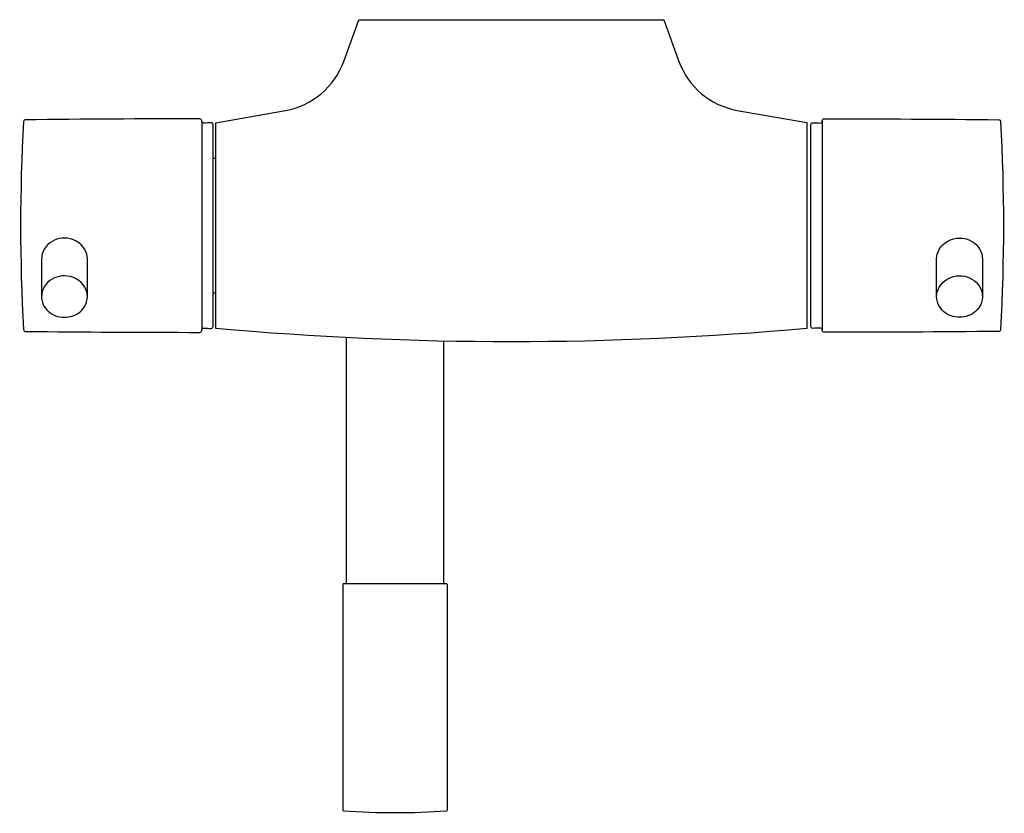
# Model space of a CAD drawing. Header units: millimetres. Extents: x -129 to 129, y -208 to 0.
import ezdxf

# ---------------------------------------------------------------- set-up
doc = ezdxf.new("R2010")
doc.units = ezdxf.units.MM
doc.header["$MEASUREMENT"] = 0
doc.layers.add('PLANNING', color=1, linetype='Continuous')

# ---------------------------------------------------------------- blocks, each defined once
blk = doc.blocks.new('96950000_t')
at = {"layer": 'PLANNING'}
for p, q in [((-81.25, -26.63), (-81.25, -81.38)), ((81.6, -26.62), (81.6, -81.37)), ((-78.25, -36.32), (-77.5, -36.32)), ((-78.25, -71.68), (-77.5, -71.68)), ((-43.25, -147.8), (-43.25, -83.41)), ((-17.75, -147.8), (-17.75, -84.32)), ((-44.06, -207.49), (-44.06, -207.49))]:
    blk.add_line(p, q, dxfattribs=at)
for points in [[(-39.99, 0), (40, 0), (43.98, -10.94, 0.267935), (59.3, -23.79), (77.5, -27), (77.5, -81, -0.045161), (-77.5, -81), (-77.5, -27.01), (-59.29, -23.8, 0.26794), (-43.98, -10.95), (-39.99, 0)], [(-127.53, -26.26, 0.397303), (-128.03, -26.73, 0.026803), (-128.03, -81.3, 0.39557), (-127.53, -81.77, 0.002591), (-81.75, -82.01, 0.409938), (-81.25, -81.51), (-81.25, -81.38, -0.420132), (-80.72, -80.9, 0.001577), (-78.76, -80.99, 0.420892), (-78.25, -80.49), (-78.25, -27.54, 0.420928), (-78.76, -27.04, 0.001574), (-80.72, -27.13, -0.429305), (-81.25, -26.63), (-81.25, -26.51, 0.414351), (-81.75, -26.01, 0.002619), (-127.53, -26.26)], [(127.88, -26.24, -0.397303), (128.38, -26.72, -0.026803), (128.38, -81.28, -0.39557), (127.88, -81.76, -0.002591), (82.1, -82, -0.409938), (81.6, -81.5), (81.6, -81.37, 0.420132), (81.07, -80.88, -0.001577), (79.11, -80.98, -0.420892), (78.6, -80.48), (78.6, -27.52, -0.420928), (79.11, -27.02, -0.001574), (81.07, -27.12, 0.429305), (81.6, -26.62), (81.6, -26.5, -0.414351), (82.1, -26, -0.002619), (127.88, -26.24)], [(-123.25, -62.74), (-123.25, -72.63, 0.089441), (-123.01, -74.17, 0.203865), (-120.13, -77.42, 0.169185), (-115.57, -77.87, 0.197831), (-111.99, -75.26, 0.13845), (-111.25, -72.63), (-111.25, -62.74, 0.127016), (-111.88, -60.31, 0.27095), (-117.25, -57.3, 0.226814), (-122.05, -59.48, 0.175169), (-123.25, -62.74)], [(123.6, -62.73), (123.6, -72.62, -0.089441), (123.36, -74.16, -0.203865), (120.48, -77.41, -0.169185), (115.92, -77.86, -0.197831), (112.34, -75.25, -0.13845), (111.6, -72.62), (111.6, -62.73, -0.127016), (112.23, -60.29, -0.27095), (117.6, -57.29, -0.226814), (122.4, -59.47, -0.175169), (123.6, -62.73)], [(-111.25, -72.63, 0.127016), (-111.88, -70.2, 0.27095), (-117.25, -67.2, 0.226814), (-122.05, -69.37, 0.175168), (-123.25, -72.63)], [(111.6, -72.62, -0.127016), (112.23, -70.19, -0.27095), (117.6, -67.18, -0.226814), (122.4, -69.36, -0.175168), (123.6, -72.62)], [(-44.05, -148), (-44.05, -148, 0.414821), (-44.25, -148.2), (-44.25, -207.29, 0.387051), (-44.06, -207.49, 0.03772), (-16.94, -207.49, 0.401846), (-16.75, -207.29), (-16.75, -148.2, 0.413606), (-16.95, -148), (-44.05, -148)]]:
    blk.add_lwpolyline(points, format="xyb", dxfattribs=at)
for centre, start, end in [((-43.45, -147.8), 275.8536, 360), ((-17.55, -147.8), 180, 264.1464)]:
    blk.add_arc(centre, 0.2, start, end, dxfattribs=at)

msp = doc.modelspace()

# ---------------------------------------------------------------- block references
msp.add_blockref('96950000_t', (0, 0))

doc.saveas('drawing.dxf')
